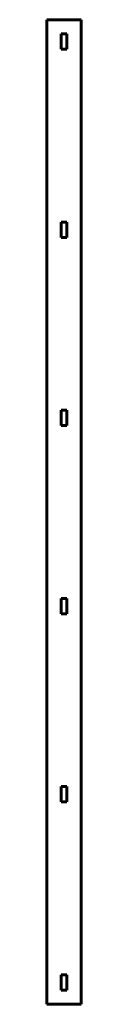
# Model space of a CAD drawing. Header units: millimetres. Extents: x -401 to -245, y -1909 to 2560.
import ezdxf

# ---------------------------------------------------------------- set-up
doc = ezdxf.new("R2010")
doc.units = ezdxf.units.MM
doc.linetypes.add('K5LT_BASIC', pattern=[0])
doc.layers.add('Системный слой', color=7, linetype='Continuous')

msp = doc.modelspace()

# ---------------------------------------------------------------- linework, layer by layer
at = {"layer": 'Системный слой', "color": 143, "linetype": 'K5LT_BASIC', "lineweight": 60, "true_color": 0x33acca}
for p, q in [((-401.3, 2559.5), (-401.3, -1909.5)), ((-245.3, 2559.5), (-401.3, 2559.5)), ((-245.3, -1909.5), (-245.3, 2559.5)), ((-309.8, 2495), (-336.8, 2495)), ((-336.8, 2495), (-336.8, 2425)), ((-309.8, 2425), (-309.8, 2495)), ((-336.8, 2425), (-309.8, 2425)), ((-309.8, 1641), (-336.8, 1641)), ((-336.8, 1641), (-336.8, 1571)), ((-309.8, 1571), (-309.8, 1641)), ((-336.8, 1571), (-309.8, 1571)), ((-309.8, 787), (-336.8, 787)), ((-336.8, 787), (-336.8, 717)), ((-309.8, 717), (-309.8, 787)), ((-336.8, 717), (-309.8, 717)), ((-336.8, -67), (-336.8, -137)), ((-309.8, -67), (-336.8, -67)), ((-309.8, -137), (-309.8, -67)), ((-336.8, -137), (-309.8, -137)), ((-309.8, -921), (-336.8, -921)), ((-336.8, -921), (-336.8, -991)), ((-309.8, -991), (-309.8, -921)), ((-336.8, -991), (-309.8, -991)), ((-309.8, -1775), (-336.8, -1775)), ((-336.8, -1775), (-336.8, -1845)), ((-309.8, -1845), (-309.8, -1775)), ((-336.8, -1845), (-309.8, -1845)), ((-401.3, -1909.5), (-245.3, -1909.5))]:
    msp.add_line(p, q, dxfattribs=at)

doc.saveas('drawing.dxf')
